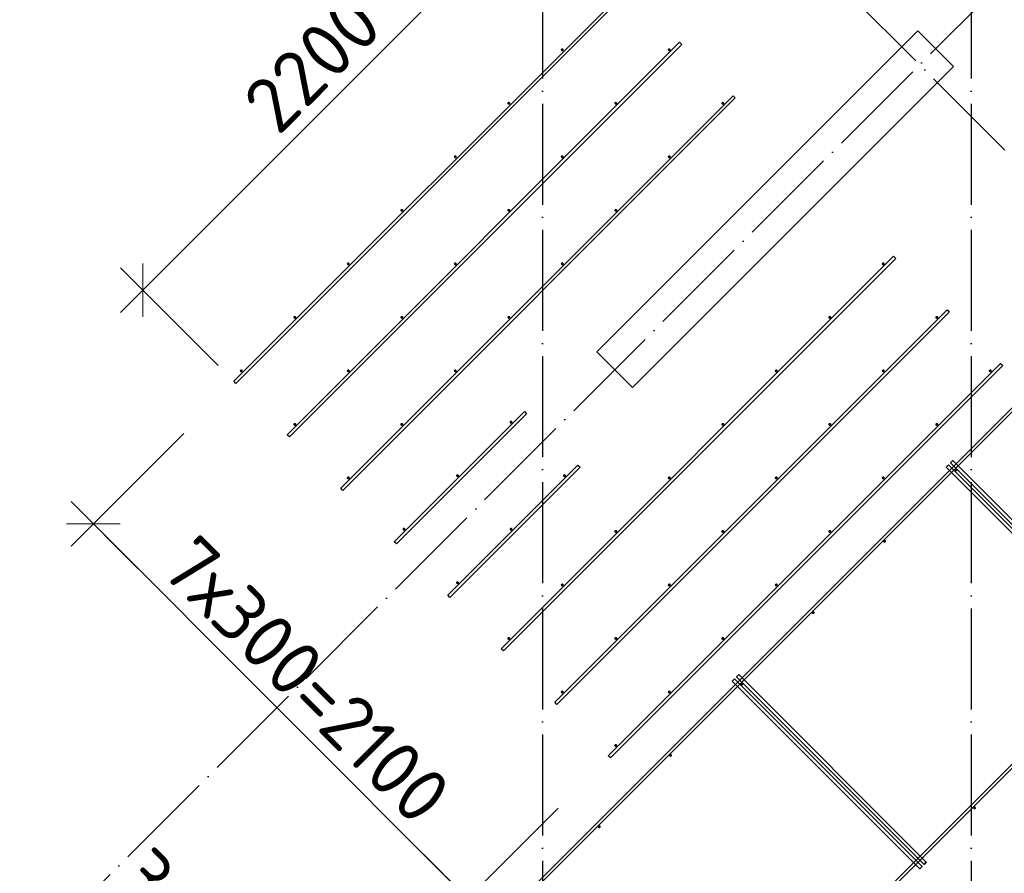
# Model space of a CAD drawing. Header units: millimetres. Extents: x -3483 to 105345, y -283423 to 72284.
# Tile 99 of 165: x 84627 to 88532, y 10033 to 13417. Entities that reach past the tile are written whole.
import ezdxf

# ---------------------------------------------------------------- set-up
doc = ezdxf.new("R2010")
doc.units = ezdxf.units.MM
doc.header["$PDMODE"] = 65
doc.linetypes.add('______11', pattern=[500, 400, -50, 0, -50])
doc.linetypes.add('______5', pattern=[1100, 800, -100, 100, -100])
for name, color, linetype, lineweight in [('Арм.стержн. Доп. арматура', 180, 'Continuous', 35), ('Колонна (1)', 7, 'Continuous', 35), ('Размерная линия_ общее', 7, 'Continuous', 13), ('Стена_ общее', 7, 'Continuous', 35)]:
    doc.layers.add(name, color=color, linetype=linetype, lineweight=lineweight)
doc.layers.add('Арм.стержн. Фиксатор', color=7, linetype='Continuous', lineweight=35, true_color=0x501e0f)
doc.layers.add('Осевая линия_ общее', color=7, linetype='______5', lineweight=13, true_color=0xa0a0a0)
doc.styles.add('ISOCPEUR', font='ISOCPEUR')
doc.dimstyles.new('DIMSTYLE_4', dxfattribs={"dimtxt": 220, "dimasz": 250, "dimexe": 0, "dimexo": 0, "dimgap": 110, "dimtad": 2, "dimdec": 0, "dimrnd": 5, "dimzin": 12, "dimdsep": 46, "dimtxsty": 'ISOCPEUR', "dimblk1": 'ALL_ML_STRICH', "dimblk2": 'ALL_ML_STRICH', "dimsah": 1, "dimcen": 0, "dimclrd": 7, "dimclre": 256, "dimclrt": 7, "dimadec": 0, "dimazin": 0, "dimtfac": 1, "dimtdec": 0, "dimtix": 1, "dimtmove": 2, "dimatfit": 3, "dimfxl": 0, "dimtzin": 0, "dimlwd": 0, "dimlwe": -3, "dimarcsym": 0})
doc.dimstyles.new('DIMSTYLE_5', dxfattribs={"dimtxt": 220, "dimasz": 250, "dimexe": 0, "dimexo": 0, "dimgap": 110, "dimtad": 2, "dimdec": 0, "dimrnd": 5, "dimzin": 12, "dimdsep": 46, "dimtxsty": 'ISOCPEUR', "dimblk1": 'ALL_ML_STRICH', "dimblk2": 'ALL_ML_STRICH', "dimsah": 1, "dimcen": 0, "dimclrd": 7, "dimclre": 256, "dimclrt": 7, "dimadec": 0, "dimazin": 0, "dimtfac": 1, "dimtdec": 0, "dimtix": 1, "dimtmove": 2, "dimatfit": 3, "dimfxl": 0, "dimtvp": 1.2, "dimtzin": 0, "dimlwd": 0, "dimlwe": -3, "dimarcsym": 0})

# ---------------------------------------------------------------- blocks, each defined once
blk = doc.blocks.new('СЛОЖНЫЙ_ОБЪЕКТ_9')
at = {"layer": 'Осевая линия_ общее', "color": 253, "linetype": '______11', "lineweight": -3, "true_color": 0xa0a0a0, "transparency": 33554687}
for p, q in [((84349.3, 9391.4), (97713.7, 22755.7)), ((93838.7, 7595.4), (86639.2, 14794.9))]:
    blk.add_line(p, q, dxfattribs=at)
blk = doc.blocks.new('ALL_ML_STRICH')
at = {"color": 0, "linetype": 'ByBlock', "lineweight": -2}
for p, q in [((0, -0.5), (0, 0.5)), ((-0.3, -0.3), (0.3, 0.3)), ((-1, 0), (0.5, 0))]:
    blk.add_line(p, q, dxfattribs=at)
blk = doc.blocks.new('*D673')
at = {"layer": 'DEFPOINTS', "color": 7, "linetype": 'Continuous', "lineweight": 13, "transparency": 33554687}
for p in [(84371.6, 9922.8), (84585.1, 9627.1), (83317, 8868.2)]:
    blk.add_point(p, dxfattribs=at)
at = {"layer": 'Размерная линия_ общее', "color": 253, "linetype": 'Continuous', "lineweight": -2, "true_color": 0xa0a0a0, "transparency": 33554687}
for p, q in [((83387.7, 8938.9), (84371.6, 9922.8)), ((84626.2, 9668.3), (84626.2, 9668.3))]:
    blk.add_line(p, q, dxfattribs=at)
at = {"layer": 'Размерная линия_ общее', "color": 7, "linetype": 'Continuous', "lineweight": -2, "transparency": 33554687}
blk.add_line((84371.6, 9922.8), (84626.2, 9668.3), dxfattribs=at)
at = {"layer": 'Размерная линия_ общее', "color": 7, "linetype": 'Continuous', "lineweight": 13, "transparency": 33554687, "xscale": 250, "yscale": 250, "zscale": 250}
for p, rotation in [((84371.6, 9922.8), 135.0000000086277), ((84626.2, 9668.3), 315.0000000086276)]:
    blk.add_blockref('ALL_ML_STRICH', p, dxfattribs=dict(at, rotation=rotation))
at = {"layer": 'Размерная линия_ общее', "color": 7, "linetype": 'Continuous', "lineweight": 13, "transparency": 33554687, "insert": (85235.9, 9909.3), "char_height": 220, "width": 660, "attachment_point": 5, "rotation": 315, "style": 'ISOCPEUR'}
blk.add_mtext('\\A1;{360}', dxfattribs=at)
blk = doc.blocks.new('*D858')
at = {"layer": 'DEFPOINTS', "color": 7, "linetype": 'Continuous', "lineweight": 13, "transparency": 33554687}
for p in [(85348.7, 11847.4), (84919.7, 11418.6), (86833.2, 10362.1)]:
    blk.add_point(p, dxfattribs=at)
at = {"layer": 'Размерная линия_ общее', "color": 253, "linetype": 'Continuous', "lineweight": -2, "true_color": 0xa0a0a0, "transparency": 33554687}
for p, q in [((85278, 11776.8), (84919.7, 11418.6)), ((86762.4, 10291.4), (86404.1, 9933.2))]:
    blk.add_line(p, q, dxfattribs=at)
at = {"layer": 'Размерная линия_ общее', "color": 7, "linetype": 'Continuous', "lineweight": -2, "transparency": 33554687}
blk.add_line((84919.7, 11418.6), (86404.1, 9933.2), dxfattribs=at)
at = {"layer": 'Размерная линия_ общее', "color": 7, "linetype": 'Continuous', "lineweight": 13, "transparency": 33554687, "xscale": 250, "yscale": 250, "zscale": 250}
for p, rotation in [((84919.7, 11418.6), 134.9818911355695), ((86404.1, 9933.2), 314.9818911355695)]:
    blk.add_blockref('ALL_ML_STRICH', p, dxfattribs=dict(at, rotation=rotation))
at = {"layer": 'Размерная линия_ общее', "color": 7, "linetype": 'Continuous', "lineweight": 13, "transparency": 33554687, "insert": (85331.9, 11388.1), "char_height": 220, "width": 11, "attachment_point": 1, "rotation": 314.9819, "line_spacing_factor": 0.60241, "style": 'ISOCPEUR'}
blk.add_mtext('7х300=2100', dxfattribs=at)
blk = doc.blocks.new('*D859')
at = {"layer": 'DEFPOINTS', "color": 7, "linetype": 'Continuous', "lineweight": 13, "transparency": 33554687}
for p in [(86833.2, 10362.1), (86404.1, 9933.2), (88651.2, 7711.2)]:
    blk.add_point(p, dxfattribs=at)
at = {"layer": 'Размерная линия_ общее', "color": 253, "linetype": 'Continuous', "lineweight": -2, "true_color": 0xa0a0a0, "transparency": 33554687}
for p, q in [((86762.4, 10291.4), (86404.1, 9933.2)), ((88638, 7698), (88638, 7698))]:
    blk.add_line(p, q, dxfattribs=at)
at = {"layer": 'Размерная линия_ общее', "color": 7, "linetype": 'Continuous', "lineweight": -2, "transparency": 33554687}
blk.add_line((86404.1, 9933.2), (88638, 7698), dxfattribs=at)
at = {"layer": 'Размерная линия_ общее', "color": 7, "linetype": 'Continuous', "lineweight": 13, "transparency": 33554687, "xscale": 250, "yscale": 250, "zscale": 250}
for p, rotation in [((86404.1, 9933.2), 134.9818911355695), ((88638, 7698), 314.9818911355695)]:
    blk.add_blockref('ALL_ML_STRICH', p, dxfattribs=dict(at, rotation=rotation))
at = {"layer": 'Размерная линия_ общее', "color": 7, "linetype": 'Continuous', "lineweight": 13, "transparency": 33554687, "insert": (87657.5, 8905.4), "char_height": 220, "width": 880, "attachment_point": 5, "rotation": 314.9819, "style": 'ISOCPEUR'}
blk.add_mtext('\\A1;{3160}', dxfattribs=at)
blk = doc.blocks.new('*D871')
at = {"layer": 'DEFPOINTS', "color": 7, "linetype": 'Continuous', "lineweight": 13, "transparency": 33554687}
for p in [(86671.1, 13900.3), (87040.6, 13530.8), (85485, 11975.2)]:
    blk.add_point(p, dxfattribs=at)
at = {"layer": 'Размерная линия_ общее', "color": 7, "linetype": 'Continuous', "lineweight": -2, "transparency": 33554687}
blk.add_line((86671.1, 13900.3), (85115.5, 12344.7), dxfattribs=at)
at = {"layer": 'Размерная линия_ общее', "color": 253, "linetype": 'Continuous', "lineweight": -2, "true_color": 0xa0a0a0, "transparency": 33554687}
for p, q in [((86969.9, 13601.5), (86671.1, 13900.3)), ((85414.3, 12045.9), (85115.5, 12344.7))]:
    blk.add_line(p, q, dxfattribs=at)
at = {"layer": 'Размерная линия_ общее', "color": 7, "linetype": 'Continuous', "lineweight": 13, "transparency": 33554687, "xscale": 250, "yscale": 250, "zscale": 250}
for p, rotation in [((86671.1, 13900.3), 44.99999999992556), ((85115.5, 12344.7), 224.9999999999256)]:
    blk.add_blockref('ALL_ML_STRICH', p, dxfattribs=dict(at, rotation=rotation))
at = {"layer": 'Размерная линия_ общее', "color": 7, "linetype": 'Continuous', "lineweight": 13, "transparency": 33554687, "insert": (85787.9, 13243.4), "char_height": 220, "width": 880, "attachment_point": 5, "rotation": 45, "style": 'ISOCPEUR'}
blk.add_mtext('\\A1;{2200}', dxfattribs=at)
blk = doc.blocks.new('СЛОЖНЫЙ_ОБЪЕКТ_13')
at = {"layer": 'Колонна (1)', "color": 9, "lineweight": -3, "true_color": 0xc7c7c7, "transparency": 33554687}
for p, q in [((88188.9, 13372.4), (86916.1, 12099.6)), ((88330.4, 13231), (88188.9, 13372.4)), ((87057.6, 11958.2), (88330.4, 13231)), ((86916.1, 12099.6), (87057.6, 11958.2))]:
    blk.add_line(p, q, dxfattribs=at)

msp = doc.modelspace()

# ---------------------------------------------------------------- hatches: boundary and pattern name
at = {"layer": 'Арм.стержн. Доп. арматура', "linetype": 'Continuous', "lineweight": 35, "transparency": 33554687}
for points in [[(86785, 13297.5), (86784.5, 13299.8), (86783.2, 13301.7), (86781.3, 13303), (86779, 13303.5), (86776.7, 13303), (86774.7, 13301.7), (86773.4, 13299.8), (86773, 13297.5), (86773.4, 13295.2), (86774.7, 13293.2), (86776.7, 13291.9), (86779, 13291.5), (86781.3, 13291.9), (86783.2, 13293.2), (86784.5, 13295.2)], [(87209.2, 13297.5), (87208.8, 13299.8), (87207.5, 13301.7), (87205.5, 13303), (87203.2, 13303.5), (87200.9, 13303), (87199, 13301.7), (87197.7, 13299.8), (87197.2, 13297.5), (87197.7, 13295.2), (87199, 13293.2), (87200.9, 13291.9), (87203.2, 13291.5), (87205.5, 13291.9), (87207.5, 13293.2), (87208.8, 13295.2)], [(86572.8, 13085.4), (86572.4, 13087.7), (86571.1, 13089.6), (86569.1, 13090.9), (86566.8, 13091.4), (86564.5, 13090.9), (86562.6, 13089.6), (86561.3, 13087.7), (86560.8, 13085.4), (86561.3, 13083.1), (86562.6, 13081.1), (86564.5, 13079.8), (86566.8, 13079.4), (86569.1, 13079.8), (86571.1, 13081.1), (86572.4, 13083.1)], [(86997.1, 13085.4), (86996.6, 13087.7), (86995.3, 13089.6), (86993.4, 13090.9), (86991.1, 13091.4), (86988.8, 13090.9), (86986.9, 13089.6), (86985.6, 13087.7), (86985.1, 13085.4), (86985.6, 13083.1), (86986.9, 13081.1), (86988.8, 13079.8), (86991.1, 13079.4), (86993.4, 13079.8), (86995.3, 13081.1), (86996.6, 13083.1)], [(87421.4, 13085.4), (87420.9, 13087.7), (87419.6, 13089.6), (87417.7, 13090.9), (87415.4, 13091.4), (87413.1, 13090.9), (87411.1, 13089.6), (87409.8, 13087.7), (87409.4, 13085.4), (87409.8, 13083.1), (87411.1, 13081.1), (87413.1, 13079.8), (87415.4, 13079.4), (87417.7, 13079.8), (87419.6, 13081.1), (87420.9, 13083.1)], [(86360.7, 12873.2), (86360.2, 12875.5), (86358.9, 12877.5), (86357, 12878.8), (86354.7, 12879.2), (86352.4, 12878.8), (86350.5, 12877.5), (86349.2, 12875.5), (86348.7, 12873.2), (86349.2, 12870.9), (86350.5, 12869), (86352.4, 12867.7), (86354.7, 12867.2), (86357, 12867.7), (86358.9, 12869), (86360.2, 12870.9)], [(86785, 12873.2), (86784.5, 12875.5), (86783.2, 12877.5), (86781.3, 12878.8), (86779, 12879.2), (86776.7, 12878.8), (86774.7, 12877.5), (86773.4, 12875.5), (86773, 12873.2), (86773.4, 12870.9), (86774.7, 12869), (86776.7, 12867.7), (86779, 12867.2), (86781.3, 12867.7), (86783.2, 12869), (86784.5, 12870.9)], [(87209.2, 12873.2), (87208.8, 12875.5), (87207.5, 12877.5), (87205.5, 12878.8), (87203.2, 12879.2), (87200.9, 12878.8), (87199, 12877.5), (87197.7, 12875.5), (87197.2, 12873.2), (87197.7, 12870.9), (87199, 12869), (87200.9, 12867.7), (87203.2, 12867.2), (87205.5, 12867.7), (87207.5, 12869), (87208.8, 12870.9)], [(86148.6, 12661.1), (86148.1, 12663.4), (86146.8, 12665.3), (86144.9, 12666.6), (86142.6, 12667.1), (86140.3, 12666.6), (86138.3, 12665.3), (86137, 12663.4), (86136.6, 12661.1), (86137, 12658.8), (86138.3, 12656.8), (86140.3, 12655.5), (86142.6, 12655.1), (86144.9, 12655.5), (86146.8, 12656.8), (86148.1, 12658.8)], [(86572.8, 12661.1), (86572.4, 12663.4), (86571.1, 12665.3), (86569.1, 12666.6), (86566.8, 12667.1), (86564.5, 12666.6), (86562.6, 12665.3), (86561.3, 12663.4), (86560.8, 12661.1), (86561.3, 12658.8), (86562.6, 12656.8), (86564.5, 12655.5), (86566.8, 12655.1), (86569.1, 12655.5), (86571.1, 12656.8), (86572.4, 12658.8)], [(86997.1, 12661.1), (86996.6, 12663.4), (86995.3, 12665.3), (86993.4, 12666.6), (86991.1, 12667.1), (86988.8, 12666.6), (86986.9, 12665.3), (86985.6, 12663.4), (86985.1, 12661.1), (86985.6, 12658.8), (86986.9, 12656.8), (86988.8, 12655.5), (86991.1, 12655.1), (86993.4, 12655.5), (86995.3, 12656.8), (86996.6, 12658.8)], [(85936.4, 12449), (85936, 12451.3), (85934.7, 12453.2), (85932.7, 12454.5), (85930.4, 12455), (85928.1, 12454.5), (85926.2, 12453.2), (85924.9, 12451.3), (85924.4, 12449), (85924.9, 12446.7), (85926.2, 12444.7), (85928.1, 12443.4), (85930.4, 12443), (85932.7, 12443.4), (85934.7, 12444.7), (85936, 12446.7)], [(86360.7, 12449), (86360.2, 12451.3), (86358.9, 12453.2), (86357, 12454.5), (86354.7, 12455), (86352.4, 12454.5), (86350.5, 12453.2), (86349.2, 12451.3), (86348.7, 12449), (86349.2, 12446.7), (86350.5, 12444.7), (86352.4, 12443.4), (86354.7, 12443), (86357, 12443.4), (86358.9, 12444.7), (86360.2, 12446.7)], [(86785, 12449), (86784.5, 12451.3), (86783.2, 12453.2), (86781.3, 12454.5), (86779, 12455), (86776.7, 12454.5), (86774.7, 12453.2), (86773.4, 12451.3), (86773, 12449), (86773.4, 12446.7), (86774.7, 12444.7), (86776.7, 12443.4), (86779, 12443), (86781.3, 12443.4), (86783.2, 12444.7), (86784.5, 12446.7)], [(88057.8, 12449), (88057.3, 12451.3), (88056, 12453.2), (88054.1, 12454.5), (88051.8, 12455), (88049.5, 12454.5), (88047.5, 12453.2), (88046.2, 12451.3), (88045.8, 12449), (88046.2, 12446.7), (88047.5, 12444.7), (88049.5, 12443.4), (88051.8, 12443), (88054.1, 12443.4), (88056, 12444.7), (88057.3, 12446.7)], [(85724.3, 12236.8), (85723.9, 12239.1), (85722.6, 12241.1), (85720.6, 12242.4), (85718.3, 12242.8), (85716, 12242.4), (85714.1, 12241.1), (85712.8, 12239.1), (85712.3, 12236.8), (85712.8, 12234.5), (85714.1, 12232.6), (85716, 12231.3), (85718.3, 12230.8), (85720.6, 12231.3), (85722.6, 12232.6), (85723.9, 12234.5)], [(86148.6, 12236.8), (86148.1, 12239.1), (86146.8, 12241.1), (86144.9, 12242.4), (86142.6, 12242.8), (86140.3, 12242.4), (86138.3, 12241.1), (86137, 12239.1), (86136.6, 12236.8), (86137, 12234.5), (86138.3, 12232.6), (86140.3, 12231.3), (86142.6, 12230.8), (86144.9, 12231.3), (86146.8, 12232.6), (86148.1, 12234.5)], [(86572.8, 12236.8), (86572.4, 12239.1), (86571.1, 12241.1), (86569.1, 12242.4), (86566.8, 12242.8), (86564.5, 12242.4), (86562.6, 12241.1), (86561.3, 12239.1), (86560.8, 12236.8), (86561.3, 12234.5), (86562.6, 12232.6), (86564.5, 12231.3), (86566.8, 12230.8), (86569.1, 12231.3), (86571.1, 12232.6), (86572.4, 12234.5)], [(87845.6, 12236.8), (87845.2, 12239.1), (87843.9, 12241.1), (87841.9, 12242.4), (87839.6, 12242.8), (87837.3, 12242.4), (87835.4, 12241.1), (87834.1, 12239.1), (87833.6, 12236.8), (87834.1, 12234.5), (87835.4, 12232.6), (87837.3, 12231.3), (87839.6, 12230.8), (87841.9, 12231.3), (87843.9, 12232.6), (87845.2, 12234.5)], [(88269.9, 12236.8), (88269.4, 12239.1), (88268.1, 12241.1), (88266.2, 12242.4), (88263.9, 12242.8), (88261.6, 12242.4), (88259.6, 12241.1), (88258.3, 12239.1), (88257.9, 12236.8), (88258.3, 12234.5), (88259.6, 12232.6), (88261.6, 12231.3), (88263.9, 12230.8), (88266.2, 12231.3), (88268.1, 12232.6), (88269.4, 12234.5)], [(85512.2, 12024.7), (85511.7, 12027), (85510.4, 12028.9), (85508.5, 12030.2), (85506.2, 12030.7), (85503.9, 12030.2), (85501.9, 12028.9), (85500.6, 12027), (85500.2, 12024.7), (85500.6, 12022.4), (85501.9, 12020.5), (85503.9, 12019.2), (85506.2, 12018.7), (85508.5, 12019.2), (85510.4, 12020.5), (85511.7, 12022.4)], [(85936.4, 12024.7), (85936, 12027), (85934.7, 12028.9), (85932.7, 12030.2), (85930.4, 12030.7), (85928.1, 12030.2), (85926.2, 12028.9), (85924.9, 12027), (85924.4, 12024.7), (85924.9, 12022.4), (85926.2, 12020.5), (85928.1, 12019.2), (85930.4, 12018.7), (85932.7, 12019.2), (85934.7, 12020.5), (85936, 12022.4)], [(86360.7, 12024.7), (86360.2, 12027), (86358.9, 12028.9), (86357, 12030.2), (86354.7, 12030.7), (86352.4, 12030.2), (86350.5, 12028.9), (86349.2, 12027), (86348.7, 12024.7), (86349.2, 12022.4), (86350.5, 12020.5), (86352.4, 12019.2), (86354.7, 12018.7), (86357, 12019.2), (86358.9, 12020.5), (86360.2, 12022.4)], [(87633.5, 12024.7), (87633, 12027), (87631.7, 12028.9), (87629.8, 12030.2), (87627.5, 12030.7), (87625.2, 12030.2), (87623.3, 12028.9), (87622, 12027), (87621.5, 12024.7), (87622, 12022.4), (87623.3, 12020.5), (87625.2, 12019.2), (87627.5, 12018.7), (87629.8, 12019.2), (87631.7, 12020.5), (87633, 12022.4)], [(88057.8, 12024.7), (88057.3, 12027), (88056, 12028.9), (88054.1, 12030.2), (88051.8, 12030.7), (88049.5, 12030.2), (88047.5, 12028.9), (88046.2, 12027), (88045.8, 12024.7), (88046.2, 12022.4), (88047.5, 12020.5), (88049.5, 12019.2), (88051.8, 12018.7), (88054.1, 12019.2), (88056, 12020.5), (88057.3, 12022.4)], [(88482, 12024.7), (88481.6, 12027), (88480.3, 12028.9), (88478.3, 12030.2), (88476, 12030.7), (88473.7, 12030.2), (88471.8, 12028.9), (88470.5, 12027), (88470, 12024.7), (88470.5, 12022.4), (88471.8, 12020.5), (88473.7, 12019.2), (88476, 12018.7), (88478.3, 12019.2), (88480.3, 12020.5), (88481.6, 12022.4)], [(85724.3, 11812.6), (85723.9, 11814.9), (85722.6, 11816.8), (85720.6, 11818.1), (85718.3, 11818.6), (85716, 11818.1), (85714.1, 11816.8), (85712.8, 11814.9), (85712.3, 11812.6), (85712.8, 11810.3), (85714.1, 11808.3), (85716, 11807), (85718.3, 11806.6), (85720.6, 11807), (85722.6, 11808.3), (85723.9, 11810.3)], [(86148.6, 11812.6), (86148.1, 11814.9), (86146.8, 11816.8), (86144.9, 11818.1), (86142.6, 11818.6), (86140.3, 11818.1), (86138.3, 11816.8), (86137, 11814.9), (86136.6, 11812.6), (86137, 11810.3), (86138.3, 11808.3), (86140.3, 11807), (86142.6, 11806.6), (86144.9, 11807), (86146.8, 11808.3), (86148.1, 11810.3)], [(86581.7, 11821.4), (86581.2, 11823.7), (86579.9, 11825.6), (86578, 11826.9), (86575.7, 11827.4), (86573.4, 11826.9), (86571.4, 11825.6), (86570.1, 11823.7), (86569.7, 11821.4), (86570.1, 11819.1), (86571.4, 11817.2), (86573.4, 11815.9), (86575.7, 11815.4), (86578, 11815.9), (86579.9, 11817.2), (86581.2, 11819.1)], [(87421.4, 11812.6), (87420.9, 11814.9), (87419.6, 11816.8), (87417.7, 11818.1), (87415.4, 11818.6), (87413.1, 11818.1), (87411.1, 11816.8), (87409.8, 11814.9), (87409.4, 11812.6), (87409.8, 11810.3), (87411.1, 11808.3), (87413.1, 11807), (87415.4, 11806.6), (87417.7, 11807), (87419.6, 11808.3), (87420.9, 11810.3)], [(87845.6, 11812.6), (87845.2, 11814.9), (87843.9, 11816.8), (87841.9, 11818.1), (87839.6, 11818.6), (87837.3, 11818.1), (87835.4, 11816.8), (87834.1, 11814.9), (87833.6, 11812.6), (87834.1, 11810.3), (87835.4, 11808.3), (87837.3, 11807), (87839.6, 11806.6), (87841.9, 11807), (87843.9, 11808.3), (87845.2, 11810.3)], [(88269.9, 11812.6), (88269.4, 11814.9), (88268.1, 11816.8), (88266.2, 11818.1), (88263.9, 11818.6), (88261.6, 11818.1), (88259.6, 11816.8), (88258.3, 11814.9), (88257.9, 11812.6), (88258.3, 11810.3), (88259.6, 11808.3), (88261.6, 11807), (88263.9, 11806.6), (88266.2, 11807), (88268.1, 11808.3), (88269.4, 11810.3)], [(85936.4, 11600.4), (85936, 11602.7), (85934.7, 11604.7), (85932.7, 11606), (85930.4, 11606.4), (85928.1, 11606), (85926.2, 11604.7), (85924.9, 11602.7), (85924.4, 11600.4), (85924.9, 11598.1), (85926.2, 11596.2), (85928.1, 11594.9), (85930.4, 11594.4), (85932.7, 11594.9), (85934.7, 11596.2), (85936, 11598.1)], [(86369.5, 11609.3), (86369.1, 11611.6), (86367.8, 11613.5), (86365.8, 11614.8), (86363.5, 11615.3), (86361.2, 11614.8), (86359.3, 11613.5), (86358, 11611.6), (86357.5, 11609.3), (86358, 11607), (86359.3, 11605), (86361.2, 11603.7), (86363.5, 11603.3), (86365.8, 11603.7), (86367.8, 11605), (86369.1, 11607)], [(86793.8, 11609.3), (86793.4, 11611.6), (86792, 11613.5), (86790.1, 11614.8), (86787.8, 11615.3), (86785.5, 11614.8), (86783.6, 11613.5), (86782.3, 11611.6), (86781.8, 11609.3), (86782.3, 11607), (86783.6, 11605), (86785.5, 11603.7), (86787.8, 11603.3), (86790.1, 11603.7), (86792, 11605), (86793.4, 11607)], [(87209.2, 11600.4), (87208.8, 11602.7), (87207.5, 11604.7), (87205.5, 11606), (87203.2, 11606.4), (87200.9, 11606), (87199, 11604.7), (87197.7, 11602.7), (87197.2, 11600.4), (87197.7, 11598.1), (87199, 11596.2), (87200.9, 11594.9), (87203.2, 11594.4), (87205.5, 11594.9), (87207.5, 11596.2), (87208.8, 11598.1)], [(87633.5, 11600.4), (87633, 11602.7), (87631.7, 11604.7), (87629.8, 11606), (87627.5, 11606.4), (87625.2, 11606), (87623.3, 11604.7), (87622, 11602.7), (87621.5, 11600.4), (87622, 11598.1), (87623.3, 11596.2), (87625.2, 11594.9), (87627.5, 11594.4), (87629.8, 11594.9), (87631.7, 11596.2), (87633, 11598.1)], [(88057.8, 11600.4), (88057.3, 11602.7), (88056, 11604.7), (88054.1, 11606), (88051.8, 11606.4), (88049.5, 11606), (88047.5, 11604.7), (88046.2, 11602.7), (88045.8, 11600.4), (88046.2, 11598.1), (88047.5, 11596.2), (88049.5, 11594.9), (88051.8, 11594.4), (88054.1, 11594.9), (88056, 11596.2), (88057.3, 11598.1)], [(86157.4, 11397.1), (86157, 11399.4), (86155.7, 11401.4), (86153.7, 11402.7), (86151.4, 11403.1), (86149.1, 11402.7), (86147.2, 11401.4), (86145.9, 11399.4), (86145.4, 11397.1), (86145.9, 11394.8), (86147.2, 11392.9), (86149.1, 11391.6), (86151.4, 11391.1), (86153.7, 11391.6), (86155.7, 11392.9), (86157, 11394.8)], [(86581.7, 11397.1), (86581.2, 11399.4), (86579.9, 11401.4), (86578, 11402.7), (86575.7, 11403.1), (86573.4, 11402.7), (86571.4, 11401.4), (86570.1, 11399.4), (86569.7, 11397.1), (86570.1, 11394.8), (86571.4, 11392.9), (86573.4, 11391.6), (86575.7, 11391.1), (86578, 11391.6), (86579.9, 11392.9), (86581.2, 11394.8)], [(86997.1, 11388.3), (86996.6, 11390.6), (86995.3, 11392.5), (86993.4, 11393.8), (86991.1, 11394.3), (86988.8, 11393.8), (86986.9, 11392.5), (86985.6, 11390.6), (86985.1, 11388.3), (86985.6, 11386), (86986.9, 11384.1), (86988.8, 11382.8), (86991.1, 11382.3), (86993.4, 11382.8), (86995.3, 11384.1), (86996.6, 11386)], [(87421.4, 11388.3), (87420.9, 11390.6), (87419.6, 11392.5), (87417.7, 11393.8), (87415.4, 11394.3), (87413.1, 11393.8), (87411.1, 11392.5), (87409.8, 11390.6), (87409.4, 11388.3), (87409.8, 11386), (87411.1, 11384.1), (87413.1, 11382.8), (87415.4, 11382.3), (87417.7, 11382.8), (87419.6, 11384.1), (87420.9, 11386)], [(87845.6, 11388.3), (87845.2, 11390.6), (87843.9, 11392.5), (87841.9, 11393.8), (87839.6, 11394.3), (87837.3, 11393.8), (87835.4, 11392.5), (87834.1, 11390.6), (87833.6, 11388.3), (87834.1, 11386), (87835.4, 11384.1), (87837.3, 11382.8), (87839.6, 11382.3), (87841.9, 11382.8), (87843.9, 11384.1), (87845.2, 11386)], [(86369.5, 11185), (86369.1, 11187.3), (86367.8, 11189.2), (86365.8, 11190.5), (86363.5, 11191), (86361.2, 11190.5), (86359.3, 11189.2), (86358, 11187.3), (86357.5, 11185), (86358, 11182.7), (86359.3, 11180.8), (86361.2, 11179.5), (86363.5, 11179), (86365.8, 11179.5), (86367.8, 11180.8), (86369.1, 11182.7)], [(86785, 11176.2), (86784.5, 11178.5), (86783.2, 11180.4), (86781.3, 11181.7), (86779, 11182.2), (86776.7, 11181.7), (86774.7, 11180.4), (86773.4, 11178.5), (86773, 11176.2), (86773.4, 11173.9), (86774.7, 11171.9), (86776.7, 11170.6), (86779, 11170.2), (86781.3, 11170.6), (86783.2, 11171.9), (86784.5, 11173.9)], [(87209.2, 11176.2), (87208.8, 11178.5), (87207.5, 11180.4), (87205.5, 11181.7), (87203.2, 11182.2), (87200.9, 11181.7), (87199, 11180.4), (87197.7, 11178.5), (87197.2, 11176.2), (87197.7, 11173.9), (87199, 11171.9), (87200.9, 11170.6), (87203.2, 11170.2), (87205.5, 11170.6), (87207.5, 11171.9), (87208.8, 11173.9)], [(87633.5, 11176.2), (87633, 11178.5), (87631.7, 11180.4), (87629.8, 11181.7), (87627.5, 11182.2), (87625.2, 11181.7), (87623.3, 11180.4), (87622, 11178.5), (87621.5, 11176.2), (87622, 11173.9), (87623.3, 11171.9), (87625.2, 11170.6), (87627.5, 11170.2), (87629.8, 11170.6), (87631.7, 11171.9), (87633, 11173.9)], [(86572.8, 10964), (86572.4, 10966.3), (86571.1, 10968.3), (86569.1, 10969.6), (86566.8, 10970), (86564.5, 10969.6), (86562.6, 10968.3), (86561.3, 10966.3), (86560.8, 10964), (86561.3, 10961.7), (86562.6, 10959.8), (86564.5, 10958.5), (86566.8, 10958), (86569.1, 10958.5), (86571.1, 10959.8), (86572.4, 10961.7)], [(86997.1, 10964), (86996.6, 10966.3), (86995.3, 10968.3), (86993.4, 10969.6), (86991.1, 10970), (86988.8, 10969.6), (86986.9, 10968.3), (86985.6, 10966.3), (86985.1, 10964), (86985.6, 10961.7), (86986.9, 10959.8), (86988.8, 10958.5), (86991.1, 10958), (86993.4, 10958.5), (86995.3, 10959.8), (86996.6, 10961.7)], [(87421.4, 10964), (87420.9, 10966.3), (87419.6, 10968.3), (87417.7, 10969.6), (87415.4, 10970), (87413.1, 10969.6), (87411.1, 10968.3), (87409.8, 10966.3), (87409.4, 10964), (87409.8, 10961.7), (87411.1, 10959.8), (87413.1, 10958.5), (87415.4, 10958), (87417.7, 10958.5), (87419.6, 10959.8), (87420.9, 10961.7)], [(86785, 10751.9), (86784.5, 10754.2), (86783.2, 10756.1), (86781.3, 10757.4), (86779, 10757.9), (86776.7, 10757.4), (86774.7, 10756.1), (86773.4, 10754.2), (86773, 10751.9), (86773.4, 10749.6), (86774.7, 10747.7), (86776.7, 10746.4), (86779, 10745.9), (86781.3, 10746.4), (86783.2, 10747.7), (86784.5, 10749.6)], [(87209.2, 10751.9), (87208.8, 10754.2), (87207.5, 10756.1), (87205.5, 10757.4), (87203.2, 10757.9), (87200.9, 10757.4), (87199, 10756.1), (87197.7, 10754.2), (87197.2, 10751.9), (87197.7, 10749.6), (87199, 10747.7), (87200.9, 10746.4), (87203.2, 10745.9), (87205.5, 10746.4), (87207.5, 10747.7), (87208.8, 10749.6)], [(86997.1, 10539.8), (86996.6, 10542.1), (86995.3, 10544), (86993.4, 10545.3), (86991.1, 10545.8), (86988.8, 10545.3), (86986.9, 10544), (86985.6, 10542.1), (86985.1, 10539.8), (86985.6, 10537.5), (86986.9, 10535.5), (86988.8, 10534.2), (86991.1, 10533.8), (86993.4, 10534.2), (86995.3, 10535.5), (86996.6, 10537.5)]]:
    msp.add_hatch(color=34, dxfattribs=at).paths.add_polyline_path(points)
at = {"layer": 'Арм.стержн. Фиксатор', "linetype": 'Continuous', "lineweight": 35, "transparency": 33554687}
for points in [[(88345.6, 11632), (88345.2, 11634.3), (88343.9, 11636.3), (88341.9, 11637.6), (88339.6, 11638), (88337.3, 11637.6), (88335.4, 11636.3), (88334.1, 11634.3), (88333.6, 11632), (88334.1, 11629.8), (88335.4, 11627.8), (88337.3, 11626.5), (88339.6, 11626), (88341.9, 11626.5), (88343.9, 11627.8), (88345.2, 11629.8)], [(88062.8, 11349.2), (88062.3, 11351.5), (88061, 11353.4), (88059.1, 11354.7), (88056.8, 11355.2), (88054.5, 11354.7), (88052.5, 11353.4), (88051.2, 11351.5), (88050.8, 11349.2), (88051.2, 11346.9), (88052.5, 11345), (88054.5, 11343.7), (88056.8, 11343.2), (88059.1, 11343.7), (88061, 11345), (88062.3, 11346.9)], [(87779.9, 11066.4), (87779.5, 11068.7), (87778.2, 11070.6), (87776.2, 11071.9), (87773.9, 11072.4), (87771.6, 11071.9), (87769.7, 11070.6), (87768.4, 11068.7), (87767.9, 11066.4), (87768.4, 11064.1), (87769.7, 11062.1), (87771.6, 11060.8), (87773.9, 11060.4), (87776.2, 11060.8), (87778.2, 11062.1), (87779.5, 11064.1)], [(87497.1, 10783.5), (87496.6, 10785.8), (87495.3, 10787.8), (87493.4, 10789.1), (87491.1, 10789.5), (87488.8, 10789.1), (87486.8, 10787.8), (87485.5, 10785.8), (87485.1, 10783.5), (87485.5, 10781.2), (87486.8, 10779.3), (87488.8, 10778), (87491.1, 10777.5), (87493.4, 10778), (87495.3, 10779.3), (87496.6, 10781.2)], [(87214.2, 10500.7), (87213.8, 10503), (87212.5, 10504.9), (87210.5, 10506.2), (87208.2, 10506.7), (87205.9, 10506.2), (87204, 10504.9), (87202.7, 10503), (87202.2, 10500.7), (87202.7, 10498.4), (87204, 10496.4), (87205.9, 10495.1), (87208.2, 10494.7), (87210.5, 10495.1), (87212.5, 10496.4), (87213.8, 10498.4)], [(88419.9, 10292.1), (88419.4, 10294.4), (88418.1, 10296.3), (88416.2, 10297.6), (88413.9, 10298.1), (88411.6, 10297.6), (88409.6, 10296.3), (88408.3, 10294.4), (88407.9, 10292.1), (88408.3, 10289.8), (88409.6, 10287.8), (88411.6, 10286.5), (88413.9, 10286.1), (88416.2, 10286.5), (88418.1, 10287.8), (88419.4, 10289.8)], [(86931.4, 10217.8), (86930.9, 10220.1), (86929.6, 10222.1), (86927.7, 10223.4), (86925.4, 10223.8), (86923.1, 10223.4), (86921.2, 10222.1), (86919.9, 10220.1), (86919.4, 10217.8), (86919.9, 10215.5), (86921.2, 10213.6), (86923.1, 10212.3), (86925.4, 10211.8), (86927.7, 10212.3), (86929.6, 10213.6), (86930.9, 10215.5)]]:
    msp.add_hatch(color=34, dxfattribs=at).paths.add_polyline_path(points)

# ---------------------------------------------------------------- linework, layer by layer
at = {"layer": 'Арм.стержн. Доп. арматура', "color": 34, "linetype": 'Continuous', "lineweight": 25, "transparency": 33554687}
for points in [[(87040.6, 13530.8), (85485, 11975.2), (85476.5, 11983.7), (87032.1, 13539.3), (87040.6, 13530.8)], [(87040.6, 13530.8), (85485, 11975.2), (85476.5, 11983.7), (87032.1, 13539.3), (87040.6, 13530.8)], [(87252.7, 13318.7), (85697.1, 11763.1), (85688.6, 11771.6), (87244.2, 13327.2), (87252.7, 13318.7)], [(87252.7, 13318.7), (85697.1, 11763.1), (85688.6, 11771.6), (87244.2, 13327.2), (87252.7, 13318.7)], [(87464.9, 13106.6), (85909.2, 11550.9), (85900.7, 11559.4), (87456.4, 13115.1), (87464.9, 13106.6)], [(87464.9, 13106.6), (85909.2, 11550.9), (85900.7, 11559.4), (87456.4, 13115.1), (87464.9, 13106.6)], [(88101.3, 12470.2), (86545.6, 10914.5), (86537.1, 10923), (88092.8, 12478.7), (88101.3, 12470.2)], [(88101.3, 12470.2), (86545.6, 10914.5), (86537.1, 10923), (88092.8, 12478.7), (88101.3, 12470.2)], [(88313.4, 12258), (86757.8, 10702.4), (86749.3, 10710.9), (88304.9, 12266.5), (88313.4, 12258)], [(88313.4, 12258), (86757.8, 10702.4), (86749.3, 10710.9), (88304.9, 12266.5), (88313.4, 12258)], [(88525.5, 12045.9), (86969.9, 10490.3), (86961.4, 10498.8), (88517, 12054.4), (88525.5, 12045.9)], [(88525.5, 12045.9), (86969.9, 10490.3), (86961.4, 10498.8), (88517, 12054.4), (88525.5, 12045.9)], [(86637.5, 11855), (86121.4, 11338.8), (86112.9, 11347.3), (86629.1, 11863.5), (86637.5, 11855)], [(86637.5, 11855), (86121.4, 11338.8), (86112.9, 11347.3), (86629.1, 11863.5), (86637.5, 11855)], [(86849.7, 11642.9), (86333.5, 11126.7), (86325, 11135.2), (86841.2, 11651.3), (86849.7, 11642.9)], [(86849.7, 11642.9), (86333.5, 11126.7), (86325, 11135.2), (86841.2, 11651.3), (86849.7, 11642.9)]]:
    msp.add_lwpolyline(points, dxfattribs=at)
at = {"layer": 'Арм.стержн. Фиксатор', "color": 34, "linetype": 'Continuous', "lineweight": 25, "transparency": 33554687}
for points in [[(83959.9, 7277.8), (96353.2, 19671.1), (96361.7, 19662.6), (83968.4, 7269.3), (83959.9, 7277.8)], [(83959.9, 7277.8), (96353.2, 19671.1), (96361.7, 19662.6), (83968.4, 7269.3), (83959.9, 7277.8)], [(84667, 6570.6), (97060.4, 18964), (97068.8, 18955.5), (84675.5, 6562.2), (84667, 6570.6)], [(84667, 6570.6), (97060.4, 18964), (97068.8, 18955.5), (84675.5, 6562.2), (84667, 6570.6)]]:
    msp.add_lwpolyline(points, dxfattribs=at)
at = {"layer": 'Арм.стержн. Фиксатор', "color": 34, "linetype": 'Continuous', "lineweight": 35, "transparency": 33554687}
for points in [[(88310.2, 11652), (89054.1, 10908.1), (89045.7, 10899.6), (88301.7, 11643.5), (88310.2, 11652)], [(89062.5, 10916.8), (88318.5, 11660.7), (88327, 11669.2), (89070.9, 10925.2), (89062.5, 10916.8)], [(88213.9, 10068.2), (87470, 10812.1), (87478.5, 10820.6), (88222.4, 10076.7), (88213.9, 10068.2)], [(87461.7, 10803.5), (88205.6, 10059.6), (88197.1, 10051.1), (87453.2, 10795), (87461.7, 10803.5)]]:
    msp.add_lwpolyline(points, dxfattribs=at)
at = {"layer": 'Колонна (1)', "color": 7, "lineweight": 25, "transparency": 33554687}
for p, q in [((86916.1, 12099.6), (88188.9, 13372.4)), ((88188.9, 13372.4), (88330.4, 13231)), ((88330.4, 13231), (87057.6, 11958.2)), ((87057.6, 11958.2), (86916.1, 12099.6))]:
    msp.add_line(p, q, dxfattribs=at)
at = {"layer": 'Колонна (1)', "color": 7, "linetype": 'Continuous', "lineweight": 25, "transparency": 33554687}
for p, q in [((86916.1, 12099.6), (88188.9, 13372.4)), ((88188.9, 13372.4), (88330.4, 13231)), ((88330.4, 13231), (87057.6, 11958.2)), ((87057.6, 11958.2), (86916.1, 12099.6))]:
    msp.add_line(p, q, dxfattribs=at)
at = {"layer": 'Осевая линия_ общее', "color": 253, "linetype": '______11', "lineweight": -3, "true_color": 0xa0a0a0, "transparency": 33554687}
for p, q in [((86700, 46590), (86700, -2827.9)), ((88400, 46590), (88400, -2827.9))]:
    msp.add_line(p, q, dxfattribs=at)

# ---------------------------------------------------------------- block references
msp.add_blockref('СЛОЖНЫЙ_ОБЪЕКТ_9', (0, 0), dxfattribs=at)
at = {"layer": 'Стена_ общее', "color": 9, "linetype": 'Continuous', "lineweight": -3, "true_color": 0xc7c7c7, "transparency": 33554687}
msp.add_blockref('СЛОЖНЫЙ_ОБЪЕКТ_13', (0, 0), dxfattribs=at)

# ---------------------------------------------------------------- dimensions: what is measured, and where the dimension line sits
at = {"layer": 'Размерная линия_ общее', "color": 7, "linetype": 'Continuous', "lineweight": 13, "transparency": 33554687}
for base, p1, p2, angle, dimstyle, picture, middle in [((85115.5, 12344.7), (86969.9, 13601.5), (85414.3, 12045.9), 225, 'DIMSTYLE_4', '*D871', (85787.9, 13243.4)), ((88638, 7698), (86762.4, 10291.4), (88638, 7698), 314.9819, 'DIMSTYLE_4', '*D859', (87657.5, 8905.4)), ((84626.2, 9668.3), (83387.7, 8938.9), (84626.2, 9668.3), 315, 'DIMSTYLE_5', '*D673', (85235.9, 9909.3))]:
    dim = msp.add_linear_dim(base=base, p1=p1, p2=p2, angle=angle, dimstyle=dimstyle, override={"dimpost": '<>', "dimclrd": 7, "dimclre": 253, "dimclrt": 7, "dimlwd": 0, "dimlwe": 65533}, dxfattribs=at)
    dim.commit()
    dim.dimension.update_dxf_attribs({"geometry": picture, "text_midpoint": middle, "dimtype": 160})
dim = msp.add_linear_dim(base=(86404.1, 9933.2), p1=(85278, 11776.8), p2=(86762.4, 10291.4), angle=314.9819, text='7х300=2100', dimstyle='DIMSTYLE_4', override={"dimpost": '<>', "dimclrd": 7, "dimclre": 253, "dimclrt": 7, "dimlwd": 0, "dimlwe": 65533}, dxfattribs=at)
dim.commit()
dim.dimension.update_dxf_attribs({"geometry": '*D858', "text_midpoint": (85739.7, 10753.7), "dimtype": 160})

doc.saveas('drawing.dxf')
